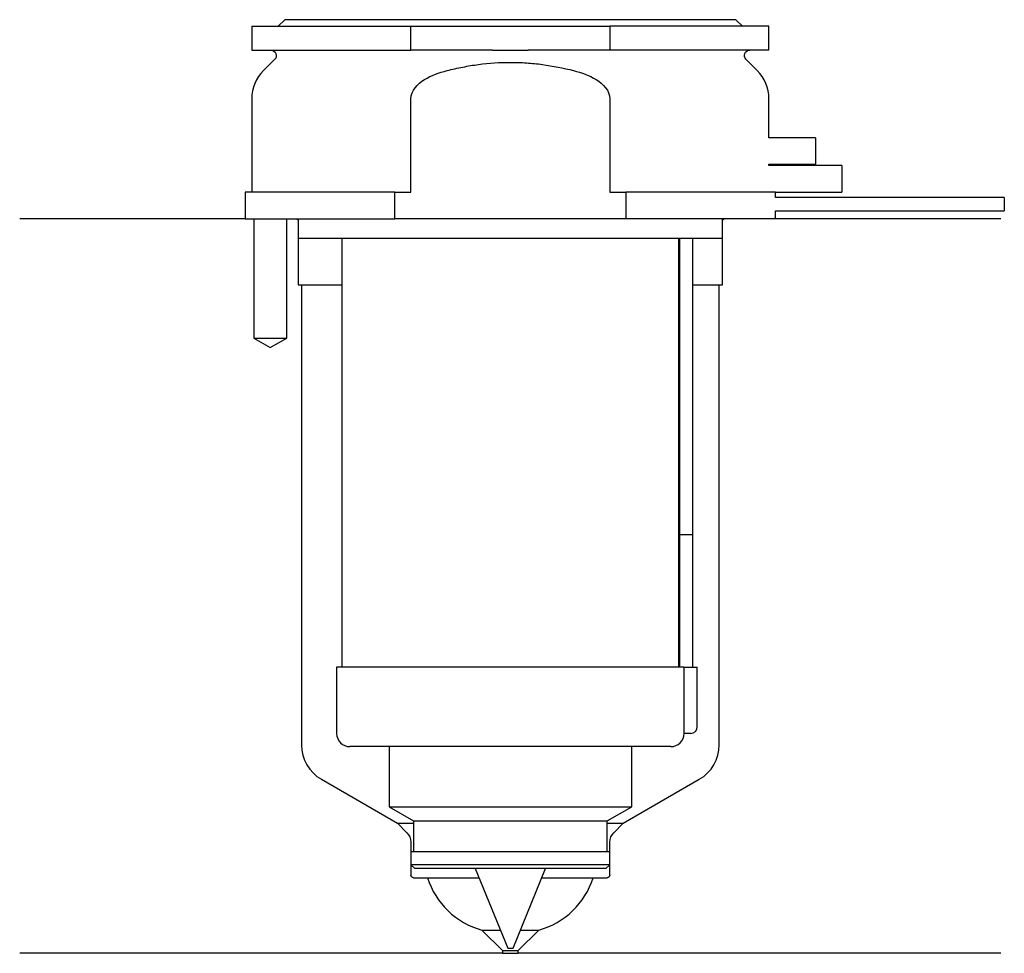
# Model space of a CAD drawing. Header units: inches. Extents: x 20.5 to 94.8, y 213.9 to 284.3.
import ezdxf

# ---------------------------------------------------------------- set-up
doc = ezdxf.new("R2010")
doc.units = ezdxf.units.IN
for name, color, linetype in [('201', 7, 'Continuous'), ('30', 7, 'Continuous'), ('32', 7, 'Continuous')]:
    doc.layers.add(name, color=color, linetype=linetype)

msp = doc.modelspace()

# ---------------------------------------------------------------- linework, layer by layer
at = {"layer": '201', "color": 113}
for p, q in [((37.525, 269.313), (20.526, 269.313)), ((38.176, 269.313), (38.176, 260.313)), ((40.676, 260.313), (40.676, 269.313)), ((41.426, 269.313), (41.526, 269.213)), ((41.526, 269.213), (41.526, 264.313)), ((73.526, 269.213), (73.626, 269.313)), ((73.526, 264.313), (73.526, 269.213)), ((94.526, 269.313), (77.526, 269.313)), ((41.526, 264.313), (41.776, 264.313)), ((41.776, 264.313), (41.776, 229.646)), ((41.776, 264.313), (44.826, 264.313)), ((70.225, 264.313), (70.275, 264.313)), ((71.275, 264.313), (73.276, 264.313)), ((73.276, 264.313), (73.526, 264.313)), ((73.276, 229.646), (73.276, 264.313)), ((38.176, 260.313), (39.426, 259.591)), ((39.426, 259.591), (40.676, 260.313)), ((43.276, 227.048), (49.021, 223.731)), ((66.031, 223.731), (71.776, 227.048)), ((49.021, 223.731), (49.728, 223.024)), ((49.021, 223.731), (50.221, 223.731)), ((64.83, 223.731), (66.031, 223.731)), ((65.323, 223.024), (66.031, 223.731)), ((50.021, 222.317), (50.021, 219.831)), ((65.031, 219.831), (65.031, 222.317)), ((50.221, 219.631), (51.276, 219.631)), ((51.276, 219.631), (55.157, 219.631)), ((59.894, 219.631), (63.776, 219.631)), ((63.776, 219.631), (64.831, 219.631)), ((55.376, 215.681), (56.926, 214.131)), ((55.376, 215.681), (56.768, 215.681)), ((58.126, 214.131), (59.676, 215.681)), ((58.283, 215.681), (59.676, 215.681)), ((56.926, 213.931), (20.526, 213.931)), ((56.926, 214.131), (58.126, 214.131)), ((56.926, 214.131), (56.926, 213.931)), ((56.926, 213.931), (58.126, 213.931)), ((58.126, 213.931), (58.126, 214.131)), ((94.526, 213.931), (58.126, 213.931))]:
    msp.add_line(p, q, dxfattribs=at)
for centre, radius, start, end in [((44.776, 229.646), 3, 180, 240), ((70.276, 229.646), 3, -60, 0), ((56.99, 221.46), 6, 197.74505, 254.38995), ((58.061, 221.46), 6, 285.61005, 342.25495)]:
    msp.add_arc(centre, radius, start, end, dxfattribs=at)
at = {"layer": '201', "color": 113, "extrusion": (0, 0, -1)}
for centre, radius, start, end in [((-49.021, 222.317), 1, 135, 180), ((-66.031, 222.317), 1, 0, 45), ((-50.221, 219.831), 0.2, -90, 0), ((-64.831, 219.831), 0.2, 180, 270)]:
    msp.add_arc(centre, radius, start, end, dxfattribs=at)
at = {"layer": '30', "color": 113}
for p, q in [((38.026, 283.813), (50.026, 283.813)), ((38.026, 283.813), (38.026, 282.013)), ((40.526, 284.313), (40.026, 283.813)), ((74.526, 284.313), (40.526, 284.313)), ((50.026, 282.013), (50.026, 283.813)), ((50.026, 283.813), (65.026, 283.813)), ((65.026, 283.813), (65.026, 282.013)), ((77.026, 283.813), (65.026, 283.813)), ((75.026, 283.813), (74.526, 284.313)), ((77.026, 282.013), (77.026, 283.813)), ((38.026, 282.013), (50.026, 282.013)), ((56.183, 282.013), (50.026, 282.013)), ((65.026, 282.013), (58.868, 282.013)), ((77.026, 282.013), (65.026, 282.013)), ((39.758, 281.33), (38.904, 280.476)), ((76.147, 280.476), (75.293, 281.33)), ((38.026, 278.355), (38.026, 271.313)), ((50.026, 271.313), (50.026, 278.355)), ((65.026, 278.355), (65.026, 271.313)), ((77.026, 275.413), (77.026, 278.355)), ((77.026, 273.313), (77.026, 273.413)), ((37.526, 271.313), (37.526, 269.313)), ((48.808, 271.313), (37.526, 271.313)), ((48.808, 269.313), (48.808, 271.313)), ((48.808, 271.313), (50.026, 271.313)), ((65.026, 271.313), (66.243, 271.313)), ((77.526, 271.313), (66.243, 271.313)), ((66.243, 271.313), (66.243, 269.313)), ((77.526, 270.913), (77.526, 271.313)), ((94.776, 270.913), (77.526, 270.913)), ((94.776, 270.913), (94.776, 269.913)), ((77.526, 269.313), (77.526, 269.913)), ((77.526, 269.913), (94.776, 269.913)), ((37.526, 269.313), (48.808, 269.313)), ((38.176, 269.313), (38.176, 260.313)), ((40.676, 260.313), (40.676, 269.313)), ((41.526, 269.313), (41.526, 267.813)), ((66.243, 269.313), (48.808, 269.313)), ((77.526, 269.313), (66.243, 269.313)), ((73.526, 267.813), (73.526, 269.313)), ((73.526, 267.813), (41.526, 267.813)), ((44.826, 267.813), (44.826, 235.513)), ((70.226, 235.513), (70.226, 267.813)), ((70.276, 267.413), (70.276, 245.513)), ((71.276, 245.513), (71.276, 267.413)), ((38.176, 260.313), (40.676, 260.313)), ((70.276, 245.513), (71.276, 245.513)), ((70.276, 245.513), (70.276, 235.513)), ((70.276, 245.513), (71.276, 245.513)), ((71.276, 235.513), (71.276, 245.513)), ((44.426, 235.513), (44.426, 230.513)), ((70.599, 235.513), (44.426, 235.513)), ((70.599, 235.513), (70.599, 231.013)), ((70.599, 235.513), (71.626, 235.513)), ((71.626, 231.013), (71.626, 235.513)), ((71.126, 230.513), (70.622, 230.513)), ((69.626, 229.513), (45.426, 229.513)), ((48.376, 229.513), (48.376, 224.978)), ((66.676, 224.978), (66.676, 229.513)), ((48.376, 224.978), (66.676, 224.978)), ((48.376, 224.978), (50.221, 223.913)), ((64.831, 223.913), (66.676, 224.978)), ((50.221, 223.913), (50.221, 221.613)), ((50.221, 223.913), (64.831, 223.913)), ((64.831, 221.613), (64.831, 223.913)), ((50.021, 221.613), (50.021, 220.613)), ((50.021, 221.613), (65.031, 221.613)), ((65.031, 220.613), (65.031, 221.613)), ((50.021, 220.613), (50.321, 220.313)), ((65.031, 220.613), (50.021, 220.613)), ((64.731, 220.313), (65.031, 220.613)), ((64.731, 220.313), (50.321, 220.313)), ((54.879, 220.313), (57.326, 214.313)), ((57.726, 214.313), (60.172, 220.313)), ((57.326, 214.313), (57.726, 214.313))]:
    msp.add_line(p, q, dxfattribs=at)
at = {"layer": '30', "color": 113, "extrusion": (0, 0, -1)}
for centre, radius, start, end in [((-39.476, 281.613), 0.4, 90, 225), ((-75.576, 281.613), 0.4, -45, 90), ((-73.776, 267.413), 2.5, 0, 9.20812)]:
    msp.add_arc(centre, radius, start, end, dxfattribs=at)
at = {"layer": '30', "color": 113}
for centre, radius, start, end in [((41.026, 278.355), 3, 135, 180), ((74.026, 278.355), 3, 0, 45), ((73.776, 267.413), 3.5, 173.43703, 180), ((71.126, 231.013), 0.5, -90, 0), ((45.426, 230.513), 1, 180, 270), ((69.626, 230.513), 1, -90, 0)]:
    msp.add_arc(centre, radius, start, end, dxfattribs=at)
for points, knots in [([(56.183, 282.013), (56.63, 282.013), (57.076, 282.01), (57.635, 282.01), (57.747, 282.01), (57.971, 282.01), (58.083, 282.011), (58.42, 282.012), (58.644, 282.013), (58.868, 282.013)], [0, 0, 0, 0, 0.5, 0.5, 0.625, 0.625, 0.75, 0.75, 1, 1, 1, 1]), ([(52.755, 280.476), (52.951, 280.526), (53.148, 280.574), (53.542, 280.663), (53.739, 280.704), (54.332, 280.82), (54.728, 280.885), (55.921, 281.043), (56.721, 281.097), (57.728, 281.097), (57.929, 281.094), (58.333, 281.08), (58.536, 281.07), (59.141, 281.029), (59.542, 280.989), (60.735, 280.83), (61.52, 280.675), (62.296, 280.476)], [0, 0, 0, 0, 0.0625, 0.0625, 0.125, 0.125, 0.25, 0.25, 0.5, 0.5, 0.5625, 0.5625, 0.625, 0.625, 0.75, 0.75, 1, 1, 1, 1]), ([(50.026, 278.355), (50.026, 278.972), (50.527, 279.477), (51.577, 280.123), (52.16, 280.324), (52.755, 280.476)], [0, 0, 0, 0, 0.5, 0.5, 1, 1, 1, 1]), ([(62.296, 280.476), (62.892, 280.323), (63.476, 280.122), (64.526, 279.476), (65.026, 278.97), (65.026, 278.355)], [0, 0, 0, 0, 0.5, 0.5, 1, 1, 1, 1]), ([(70.599, 231.013), (70.599, 230.958), (70.6, 230.902), (70.602, 230.797), (70.604, 230.747), (70.607, 230.661), (70.61, 230.623), (70.614, 230.563), (70.616, 230.541), (70.618, 230.528), (70.619, 230.518), (70.621, 230.513)], [0, 0, 0, 0, 0.208202, 0.208202, 0.416635, 0.416635, 0.625338, 0.625338, 0.835614, 0.835614, 1, 1, 1, 1])]:
    msp.add_open_spline(points, degree=3, knots=knots, dxfattribs=at)
at = {"layer": '32', "color": 113}
for p, q in [((80.526, 275.413), (77.025, 275.413)), ((80.526, 275.413), (80.526, 273.413)), ((77.025, 273.413), (80.526, 273.413)), ((82.526, 273.313), (77.025, 273.313)), ((82.526, 273.313), (82.526, 271.313)), ((77.525, 271.313), (82.526, 271.313))]:
    msp.add_line(p, q, dxfattribs=at)

doc.saveas('drawing.dxf')
